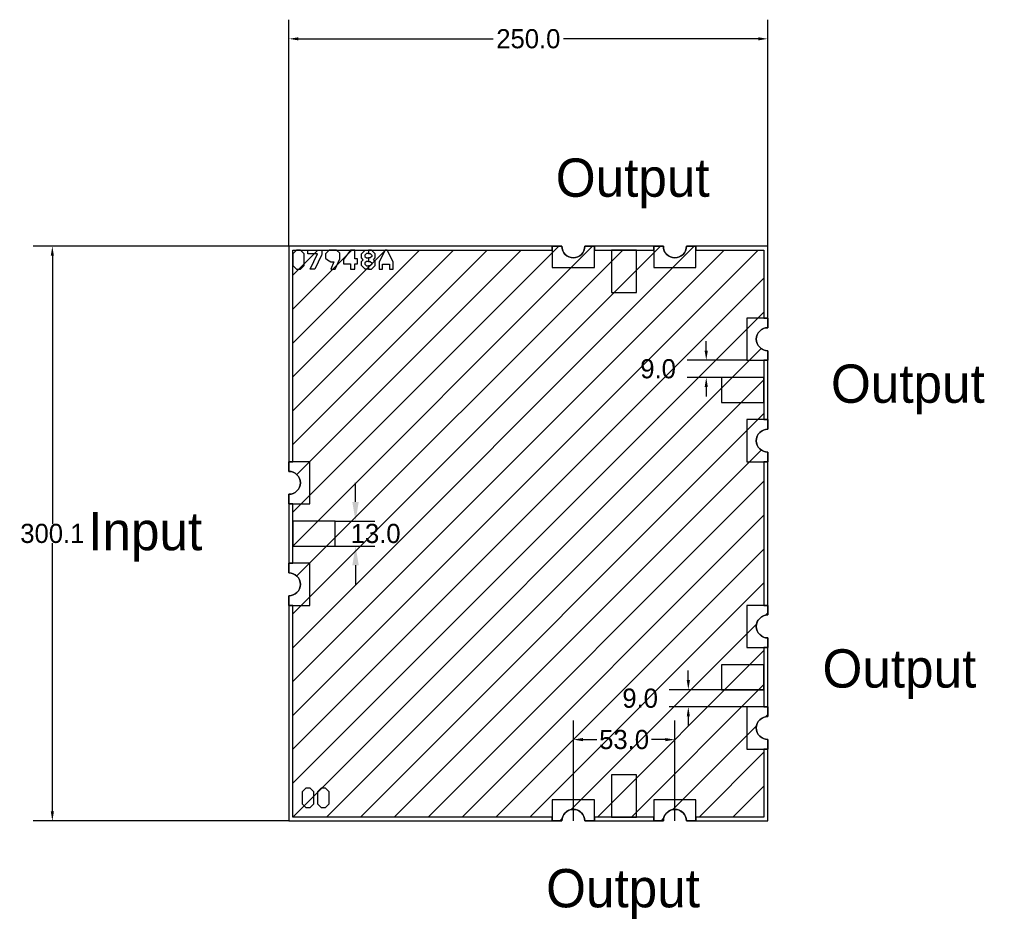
# Model space of a CAD drawing. Extents: x -390 to 124, y -51 to 418.
import ezdxf

# ---------------------------------------------------------------- set-up
doc = ezdxf.new("R2010")
doc.units = 0
doc.header["$MEASUREMENT"] = 0
doc.layers.get('Defpoints').update_dxf_attribs({"linetype": 'CONTINUOUS'})
for name, color, linetype in [('BOTTOM', 40, 'CONTINUOUS'), ('SUBSTRATE', 122, 'CONTINUOUS'), ('TOP', 40, 'CONTINUOUS')]:
    doc.layers.add(name, color=color, linetype=linetype)
doc.dimstyles.get("Standard").update_dxf_attribs({"dimtxt": 0.18, "dimasz": 0.18, "dimexe": 0.18, "dimexo": 0.0625, "dimgap": 0.09, "dimtad": 0, "dimtih": 1, "dimtoh": 1, "dimdec": 4, "dimzin": 0, "dimdsep": 46, "dimtxsty": 'Standard', "dimcen": 0.09, "dimadec": 0, "dimazin": 0, "dimtfac": 1, "dimtdec": 4, "dimtofl": 0, "dimtmove": 0, "dimatfit": 3, "dimfxl": 1, "dimtolj": 1, "dimtzin": 0, "dimarcsym": 0})

# ---------------------------------------------------------------- blocks, each defined once
blk = doc.blocks.new('*D7')
at = {"layer": 'Defpoints', "color": 0}
for p in [(0.25, 408.32), (-249.75, 300), (0.25, 300)]:
    blk.add_point(p, dxfattribs=at)
at = {"layer": 'TOP', "color": 0, "lineweight": -2}
for p, q in [((-249.75, 300.06), (-249.75, 418.32)), ((0.25, 300.06), (0.25, 418.32)), ((-244.75, 408.32), (-143.17, 408.32)), ((-4.75, 408.32), (-106.33, 408.32))]:
    blk.add_line(p, q, dxfattribs=at)
at = {"layer": 'TOP', "color": 0}
for points in [[(-244.75, 409.15), (-244.75, 407.49), (-249.75, 408.32)], [(-4.75, 407.49), (-4.75, 409.15), (0.25, 408.32)]]:
    blk.add_solid(points, dxfattribs=at)
at = {"layer": 'TOP', "color": 0, "insert": (-124.75, 408.32), "char_height": 10, "attachment_point": 5}
blk.add_mtext('\\A1;250.0', dxfattribs=at)
blk = doc.blocks.new('*D8')
at = {"layer": 'Defpoints', "color": 0}
for p in [(-249.75, 300.06), (-373.2, 0), (-249.75, 0)]:
    blk.add_point(p, dxfattribs=at)
at = {"layer": 'TOP', "color": 0, "lineweight": -2}
for p, q in [((-249.81, 300.06), (-383.2, 300.06)), ((-373.2, 295.06), (-373.2, 155.12)), ((-373.2, 5), (-373.2, 144.94)), ((-249.81, 0), (-383.2, 0))]:
    blk.add_line(p, q, dxfattribs=at)
at = {"layer": 'TOP', "color": 0}
for points in [[(-372.37, 295.06), (-374.03, 295.06), (-373.2, 300.06)], [(-374.03, 5), (-372.37, 5), (-373.2, 0)]]:
    blk.add_solid(points, dxfattribs=at)
at = {"layer": 'TOP', "color": 0, "insert": (-373.2, 150.03), "char_height": 10, "attachment_point": 5}
blk.add_mtext('\\A1;300.1', dxfattribs=at)
blk = doc.blocks.new('*D9')
at = {"layer": 'Defpoints', "color": 0}
for p in [(-225.64, 156.5), (-225.64, 143.5), (-214.94, 143.5)]:
    blk.add_point(p, dxfattribs=at)
at = {"layer": 'TOP', "color": 0, "lineweight": -2}
for p, q in [((-214.94, 166.5), (-214.94, 176.5)), ((-225.58, 156.5), (-204.94, 156.5)), ((-225.58, 143.5), (-204.94, 143.5)), ((-214.94, 133.5), (-214.94, 123.5))]:
    blk.add_line(p, q, dxfattribs=at)
at = {"layer": 'TOP', "color": 0}
for points in [[(-216.61, 166.5), (-213.27, 166.5), (-214.94, 156.5)], [(-213.27, 133.5), (-216.61, 133.5), (-214.94, 143.5)]]:
    blk.add_solid(points, dxfattribs=at)
at = {"layer": 'TOP', "color": 0, "insert": (-204.44, 150), "char_height": 10, "attachment_point": 5}
blk.add_mtext('\\A1;13.0', dxfattribs=at)
blk = doc.blocks.new('*D10')
at = {"layer": 'Defpoints', "color": 0}
for p in [(-10.75, 240.5), (-31.88, 231.5), (-1.75, 231.5)]:
    blk.add_point(p, dxfattribs=at)
at = {"layer": 'TOP', "color": 0, "lineweight": -2}
for p, q in [((-31.88, 245.5), (-31.88, 250.5)), ((-10.81, 240.5), (-41.88, 240.5)), ((-1.81, 231.5), (-41.88, 231.5)), ((-31.88, 226.5), (-31.88, 221.5))]:
    blk.add_line(p, q, dxfattribs=at)
at = {"layer": 'TOP', "color": 0}
for points in [[(-32.72, 245.5), (-31.05, 245.5), (-31.88, 240.5)], [(-31.05, 226.5), (-32.72, 226.5), (-31.88, 231.5)]]:
    blk.add_solid(points, dxfattribs=at)
at = {"layer": 'TOP', "color": 0, "insert": (-57.02, 236), "char_height": 10, "attachment_point": 5}
blk.add_mtext('\\A1;9.0', dxfattribs=at)
blk = doc.blocks.new('*D11')
at = {"layer": 'Defpoints', "color": 0}
for p in [(-1.75, 68.5), (-41.24, 59.5), (-10.75, 59.5)]:
    blk.add_point(p, dxfattribs=at)
at = {"layer": 'TOP', "color": 0, "lineweight": -2}
for p, q in [((-41.24, 73.5), (-41.24, 78.5)), ((-1.81, 68.5), (-51.24, 68.5)), ((-10.81, 59.5), (-51.24, 59.5)), ((-41.24, 54.5), (-41.24, 49.5))]:
    blk.add_line(p, q, dxfattribs=at)
at = {"layer": 'TOP', "color": 0}
for points in [[(-42.07, 73.5), (-40.41, 73.5), (-41.24, 68.5)], [(-40.41, 54.5), (-42.07, 54.5), (-41.24, 59.5)]]:
    blk.add_solid(points, dxfattribs=at)
at = {"layer": 'TOP', "color": 0, "insert": (-66.38, 64), "char_height": 10, "attachment_point": 5}
blk.add_mtext('\\A1;9.0', dxfattribs=at)
blk = doc.blocks.new('*D12')
at = {"layer": 'Defpoints', "color": 0}
for p in [(-48.25, 42.42), (-101.25, 0), (-48.25, 0)]:
    blk.add_point(p, dxfattribs=at)
at = {"layer": 'TOP', "color": 0, "lineweight": -2}
for p, q in [((-101.25, 0.06), (-101.25, 52.42)), ((-48.25, 0.06), (-48.25, 52.42)), ((-96.25, 42.42), (-89.01, 42.42)), ((-53.25, 42.42), (-60.49, 42.42))]:
    blk.add_line(p, q, dxfattribs=at)
at = {"layer": 'TOP', "color": 0}
for points in [[(-96.25, 43.25), (-96.25, 41.58), (-101.25, 42.42)], [(-53.25, 41.58), (-53.25, 43.25), (-48.25, 42.42)]]:
    blk.add_solid(points, dxfattribs=at)
at = {"layer": 'TOP', "color": 0, "insert": (-74.75, 42.42), "char_height": 10, "attachment_point": 5}
blk.add_mtext('\\A1;53.0', dxfattribs=at)

msp = doc.modelspace()

# ---------------------------------------------------------------- hatches: boundary and pattern name
at = {"layer": 'TOP'}
h = msp.add_hatch(dxfattribs=at)
h.set_pattern_fill('ANSI31', color=256, scale=100, style=0)
h.set_pattern_definition([(45, (-249.75, 0), (-8.83883, 8.83883), [])])
edge = h.paths.add_edge_path()
edge.add_line((-247.75, 298), (-112.25, 298))
edge.add_line((-112.25, 298), (-112.25, 300))
edge.add_line((-112.25, 300), (-107.25, 300))
edge.add_line((-107.25, 300), (-107.25, 300))
edge.add_arc((-101.25, 300), 6, 180, 270)
edge.add_line((-101.25, 294), (-101.25, 294))
edge.add_arc((-101.25, 300), 6, 270, 360)
edge.add_line((-95.25, 300), (-95.25, 300))
edge.add_line((-95.25, 300), (-90.25, 300))
edge.add_line((-90.25, 300), (-90.25, 298))
edge.add_line((-90.25, 298), (-59.25, 298))
edge.add_line((-59.25, 298), (-59.25, 300))
edge.add_line((-59.25, 300), (-54.25, 300))
edge.add_line((-54.25, 300), (-54.25, 300))
edge.add_arc((-48.25, 300), 6, 180, 270)
edge.add_line((-48.25, 294), (-48.25, 294))
edge.add_arc((-48.25, 300), 6, 270, 360)
edge.add_line((-42.25, 300), (-42.25, 300))
edge.add_line((-42.25, 300), (-37.25, 300))
edge.add_line((-37.25, 300), (-37.25, 298))
edge.add_line((-37.25, 298), (-1.75, 298))
edge.add_line((-1.75, 298), (-1.75, 262.5))
edge.add_line((-1.75, 262.5), (0.25, 262.5))
edge.add_line((0.25, 262.5), (0.25, 257.5))
edge.add_line((0.25, 257.5), (0.25, 257.5))
edge.add_arc((0.25, 251.5), 6, 90, 180)
edge.add_line((-5.75, 251.5), (-5.75, 251.5))
edge.add_arc((0.25, 251.5), 6, 180, 270)
edge.add_line((0.25, 245.5), (0.25, 245.5))
edge.add_line((0.25, 245.5), (0.25, 240.5))
edge.add_line((0.25, 240.5), (-1.75, 240.5))
edge.add_line((-1.75, 240.5), (-1.75, 209.5))
edge.add_line((-1.75, 209.5), (0.25, 209.5))
edge.add_line((0.25, 209.5), (0.25, 204.5))
edge.add_line((0.25, 204.5), (0.25, 204.5))
edge.add_arc((0.25, 198.5), 6, 90, 180)
edge.add_line((-5.75, 198.5), (-5.75, 198.5))
edge.add_arc((0.25, 198.5), 6, 180, 270)
edge.add_line((0.25, 192.5), (0.25, 192.5))
edge.add_line((0.25, 192.5), (0.25, 187.5))
edge.add_line((0.25, 187.5), (-1.75, 187.5))
edge.add_line((-1.75, 187.5), (-1.75, 112.5))
edge.add_line((-1.75, 112.5), (0.25, 112.5))
edge.add_line((0.25, 112.5), (0.25, 107.5))
edge.add_line((0.25, 107.5), (0.25, 107.5))
edge.add_arc((0.25, 101.5), 6, 90, 180)
edge.add_line((-5.75, 101.5), (-5.75, 101.5))
edge.add_arc((0.25, 101.5), 6, 180, 270)
edge.add_line((0.25, 95.5), (0.25, 95.5))
edge.add_line((0.25, 95.5), (0.25, 90.5))
edge.add_line((0.25, 90.5), (-1.75, 90.5))
edge.add_line((-1.75, 90.5), (-1.75, 59.5))
edge.add_line((-1.75, 59.5), (0.25, 59.5))
edge.add_line((0.25, 59.5), (0.25, 54.5))
edge.add_line((0.25, 54.5), (0.25, 54.5))
edge.add_arc((0.25, 48.5), 6, 90, 180)
edge.add_line((-5.75, 48.5), (-5.75, 48.5))
edge.add_arc((0.25, 48.5), 6, 180, 270)
edge.add_line((0.25, 42.5), (0.25, 42.5))
edge.add_line((0.25, 42.5), (0.25, 37.5))
edge.add_line((0.25, 37.5), (-1.75, 37.5))
edge.add_line((-1.75, 37.5), (-1.75, 2))
edge.add_line((-1.75, 2), (-37.25, 2))
edge.add_line((-37.25, 2), (-37.25, 0))
edge.add_line((-37.25, 0), (-42.25, 0))
edge.add_line((-42.25, 0), (-42.25, 0))
edge.add_arc((-48.25, 0), 6, 0, 90)
edge.add_line((-48.25, 6), (-48.25, 6))
edge.add_arc((-48.25, 0), 6, 90, 180)
edge.add_line((-54.25, 0), (-54.25, 0))
edge.add_line((-54.25, 0), (-59.25, 0))
edge.add_line((-59.25, 0), (-59.25, 2))
edge.add_line((-59.25, 2), (-90.25, 2))
edge.add_line((-90.25, 2), (-90.25, 0))
edge.add_line((-90.25, 0), (-95.25, 0))
edge.add_line((-95.25, 0), (-95.25, 0))
edge.add_arc((-101.25, 0), 6, 0, 90)
edge.add_line((-101.25, 6), (-101.25, 6))
edge.add_arc((-101.25, 0), 6, 90, 180)
edge.add_line((-107.25, 0), (-107.25, 0))
edge.add_line((-107.25, 0), (-112.25, 0))
edge.add_line((-112.25, 0), (-112.25, 2))
edge.add_line((-112.25, 2), (-247.75, 2))
edge.add_line((-247.75, 2), (-247.75, 112.5))
edge.add_line((-247.75, 112.5), (-249.75, 112.5))
edge.add_line((-249.75, 112.5), (-249.75, 117.5))
edge.add_line((-249.75, 117.5), (-249.75, 117.5))
edge.add_arc((-249.75, 123.5), 6, 270, 360)
edge.add_line((-243.75, 123.5), (-243.75, 123.5))
edge.add_arc((-249.75, 123.5), 6, 0, 90)
edge.add_line((-249.75, 129.5), (-249.75, 129.5))
edge.add_line((-249.75, 129.5), (-249.75, 134.5))
edge.add_line((-249.75, 134.5), (-247.75, 134.5))
edge.add_line((-247.75, 134.5), (-247.75, 165.5))
edge.add_line((-247.75, 165.5), (-249.75, 165.5))
edge.add_line((-249.75, 165.5), (-249.75, 170.5))
edge.add_line((-249.75, 170.5), (-249.75, 170.5))
edge.add_arc((-249.75, 176.5), 6, 270, 360)
edge.add_line((-243.75, 176.5), (-243.75, 176.5))
edge.add_arc((-249.75, 176.5), 6, 0, 90)
edge.add_line((-249.75, 182.5), (-249.75, 182.5))
edge.add_line((-249.75, 182.5), (-249.75, 187.5))
edge.add_line((-249.75, 187.5), (-247.75, 187.5))
edge.add_line((-247.75, 187.5), (-247.75, 298))

# ---------------------------------------------------------------- linework, layer by layer
at = {"layer": 'BOTTOM'}
msp.add_lwpolyline([(-247.75, 298), (-112.25, 298), (-112.25, 300), (-107.25, 300), (-107.25, 300, 0.414214), (-101.25, 294), (-101.25, 294, 0.414214), (-95.25, 300), (-95.25, 300), (-90.25, 300), (-90.25, 298), (-59.25, 298), (-59.25, 300), (-54.25, 300), (-54.25, 300, 0.414214), (-48.25, 294), (-48.25, 294, 0.414214), (-42.25, 300), (-42.25, 300), (-37.25, 300), (-37.25, 298), (-1.75, 298), (-1.75, 262.5), (0.25, 262.5), (0.25, 257.5), (0.25, 257.5, 0.414214), (-5.75, 251.5), (-5.75, 251.5, 0.414214), (0.25, 245.5), (0.25, 245.5), (0.25, 240.5), (-1.75, 240.5), (-1.75, 209.5), (0.25, 209.5), (0.25, 204.5), (0.25, 204.5, 0.414214), (-5.75, 198.5), (-5.75, 198.5, 0.414214), (0.25, 192.5), (0.25, 192.5), (0.25, 187.5), (-1.75, 187.5), (-1.75, 112.5), (0.25, 112.5), (0.25, 107.5), (0.25, 107.5, 0.414214), (-5.75, 101.5), (-5.75, 101.5, 0.414214), (0.25, 95.5), (0.25, 95.5), (0.25, 90.5), (-1.75, 90.5), (-1.75, 59.5), (0.25, 59.5), (0.25, 54.5), (0.25, 54.5, 0.414214), (-5.75, 48.5), (-5.75, 48.5, 0.414214), (0.25, 42.5), (0.25, 42.5), (0.25, 37.5), (-1.75, 37.5), (-1.75, 2), (-37.25, 2), (-37.25, 0), (-42.25, 0), (-42.25, 0, 0.414214), (-48.25, 6), (-48.25, 6, 0.414214), (-54.25, 0), (-54.25, 0), (-59.25, 0), (-59.25, 2), (-90.25, 2), (-90.25, 0), (-95.25, 0), (-95.25, 0, 0.414214), (-101.25, 6), (-101.25, 6, 0.414214), (-107.25, 0), (-107.25, 0), (-112.25, 0), (-112.25, 2), (-247.75, 2), (-247.75, 112.5), (-249.75, 112.5), (-249.75, 117.5), (-249.75, 117.5, 0.414214), (-243.75, 123.5), (-243.75, 123.5, 0.414214), (-249.75, 129.5), (-249.75, 129.5), (-249.75, 134.5), (-247.75, 134.5), (-247.75, 165.5), (-249.75, 165.5), (-249.75, 170.5), (-249.75, 170.5, 0.414214), (-243.75, 176.5), (-243.75, 176.5, 0.414214), (-249.75, 182.5), (-249.75, 182.5), (-249.75, 187.5), (-247.75, 187.5), (-247.75, 298)], format="xyb", dxfattribs=at)
at = {"layer": 'SUBSTRATE'}
msp.add_lwpolyline([(0.25, 300), (-42.25, 300, -1), (-54.25, 300), (-95.25, 300, -1), (-107.25, 300), (-249.75, 300), (-249.75, 182.5, -1), (-249.75, 170.5), (-249.75, 129.5, -1), (-249.75, 117.5), (-249.75, 0), (-107.25, 0, -1), (-95.25, 0), (-54.25, 0, -1), (-42.25, 0), (0.25, 0), (0.25, 42.5, -1), (0.25, 54.5), (0.25, 95.5, -1), (0.25, 107.5), (0.25, 192.5, -1), (0.25, 204.5), (0.25, 245.5, -1), (0.25, 257.5), (0.25, 300)], format="xyb", close=True, dxfattribs=at)
at = {"layer": 'TOP'}
for points in [[(-95.25, 300, -1), (-107.25, 300), (-112.25, 300), (-112.25, 289), (-90.25, 289), (-90.25, 300), (-95.25, 300)], [(-42.25, 300, -1), (-54.25, 300), (-59.25, 300), (-59.25, 289), (-37.25, 289), (-37.25, 300), (-42.25, 300)], [(-10.75, 262.5), (-10.75, 240.5), (0.25, 240.5), (0.25, 245.5, -1), (0.25, 257.5), (0.25, 262.5), (-10.75, 262.5)], [(-10.75, 209.5), (-10.75, 187.5), (0.25, 187.5), (0.25, 192.5, -1), (0.25, 204.5), (0.25, 209.5), (-10.75, 209.5)], [(-249.75, 187.5), (-249.75, 182.5, -1), (-249.75, 170.5), (-249.75, 165.5), (-238.75, 165.5), (-238.75, 187.5), (-249.75, 187.5)], [(-249.75, 134.5), (-249.75, 129.5, -1), (-249.75, 117.5), (-249.75, 112.5), (-238.75, 112.5), (-238.75, 134.5), (-249.75, 134.5)], [(-10.75, 112.5), (-10.75, 90.5), (0.25, 90.5), (0.25, 95.5, -1), (0.25, 107.5), (0.25, 112.5), (-10.75, 112.5)], [(-10.75, 59.5), (-10.75, 37.5), (0.25, 37.5), (0.25, 42.5, -1), (0.25, 54.5), (0.25, 59.5), (-10.75, 59.5)], [(-112.25, 11), (-112.25, 0), (-107.25, 0, -1), (-95.25, 0), (-90.25, 0), (-90.25, 11), (-112.25, 11)], [(-59.25, 11), (-59.25, 0), (-54.25, 0, -1), (-42.25, 0), (-37.25, 0), (-37.25, 11), (-59.25, 11)]]:
    msp.add_lwpolyline(points, format="xyb", close=True, dxfattribs=at)
for points in [[(-245.83, 298), (-247.75, 296.08), (-247.75, 289.92), (-245.83, 288), (-243.68, 288), (-241.76, 289.92), (-241.76, 296.08), (-243.68, 298), (-245.83, 298)], [(-239.76, 298), (-232.57, 298), (-232.57, 295.74), (-232.75, 295.34), (-236.13, 288), (-238.55, 288), (-234.86, 296), (-239.76, 296)], [(-228.72, 298), (-230.57, 296.15), (-230.57, 293.86), (-229.56, 292.85), (-227.83, 291.9), (-226.32, 291.9), (-227.91, 288), (-225.63, 288), (-223.16, 293.48), (-223.16, 296.34), (-224.82, 298), (-228.72, 298)], [(-217.51, 298), (-221.16, 293.1), (-221.16, 290.91), (-217.51, 290.91), (-217.51, 288), (-215.31, 288), (-215.31, 290.91), (-213.86, 290.91), (-213.86, 293.48), (-215.31, 293.48), (-215.31, 298), (-217.51, 298)], [(-208.25, 292.09), (-209.27, 292.09), (-210.04, 291.31), (-210.04, 290.68), (-209.19, 289.82), (-208.25, 289.82), (-208.25, 288), (-209.94, 288), (-211.86, 289.92), (-211.86, 292.07), (-210.93, 293), (-211.86, 293.93), (-211.86, 296.08), (-209.94, 298), (-208.25, 298), (-208.25, 296.18), (-209.19, 296.18), (-210.04, 295.32), (-210.04, 294.69), (-209.27, 293.91), (-208.25, 293.91)], [(-208.25, 292.09), (-207.24, 292.09), (-206.46, 291.31), (-206.46, 290.68), (-207.32, 289.82), (-208.25, 289.82), (-208.25, 288), (-206.57, 288), (-204.64, 289.92), (-204.64, 292.07), (-205.58, 293), (-204.64, 293.93), (-204.64, 296.08), (-206.57, 298), (-208.25, 298), (-208.25, 296.18), (-207.32, 296.18), (-206.46, 295.32), (-206.46, 294.69), (-207.24, 293.91), (-208.25, 293.91)], [(-199.54, 298), (-202.67, 291.83), (-202.67, 288), (-200.85, 288), (-200.85, 290.7), (-197.19, 290.7), (-197.19, 288), (-195.37, 288), (-195.37, 291.82), (-198.41, 298), (-199.54, 298)], [(-81.25, 275.89), (-68.25, 275.89), (-68.25, 298), (-81.25, 298)], [(-23.86, 231.5), (-23.86, 218.5), (-1.75, 218.5), (-1.75, 231.5)], [(-247.75, 156.5), (-247.75, 143.5), (-225.64, 143.5), (-225.64, 156.5)], [(-23.86, 81.5), (-23.86, 68.5), (-1.75, 68.5), (-1.75, 81.5)], [(-81.25, 2), (-68.25, 2), (-68.25, 24.11), (-81.25, 24.11)], [(-240.83, 17), (-242.75, 15.08), (-242.75, 8.92), (-240.83, 7), (-238.68, 7), (-236.76, 8.92), (-236.76, 15.08), (-238.68, 17), (-240.83, 17)], [(-232.84, 17), (-234.76, 15.08), (-234.76, 8.92), (-232.84, 7), (-230.69, 7), (-228.77, 8.92), (-228.77, 15.08), (-230.69, 17), (-232.84, 17)]]:
    msp.add_lwpolyline(points, close=True, dxfattribs=at)

# ---------------------------------------------------------------- texts
at = {"layer": 'TOP', "color": 1, "char_height": 20, "width": 40.6443, "attachment_point": 1}
for s, insert in [('{Output}', (-110.42, 345.86)), ('{Output}', (33.22, 238.29)), ('{Input}', (-354.45, 161.31)), ('{Output}', (28.79, 89.58)), ('{Output}', (-115.47, -25.15))]:
    msp.add_mtext(s, dxfattribs=dict(at, insert=insert))

# ---------------------------------------------------------------- dimensions: what is measured, and where the dimension line sits
at = {"layer": 'TOP'}
for base, p1, p2, picture, middle in [((0.25, 408.32), (-249.75, 300), (0.25, 300), '*D7', (-124.75, 408.32)), ((-48.25, 42.42), (-101.25, 0), (-48.25, 0), '*D12', (-74.75, 42.42))]:
    dim = msp.add_linear_dim(base=base, p1=p1, p2=p2, dimstyle='Standard', override={"dimtxt": 10, "dimasz": 5, "dimexe": 10, "dimdec": 1, "dimlfac": 1, "dimtmove": 2}, dxfattribs=at)
    dim.commit()
    dim.dimension.update_dxf_attribs({"geometry": picture, "text_midpoint": middle})
for base, p1, p2, picture, middle in [((-373.2, 0), (-249.75, 300.06), (-249.75, 0), '*D8', (-373.2, 150.03)), ((-31.88, 231.5), (-10.75, 240.5), (-1.75, 231.5), '*D10', (-57.02, 236)), ((-41.24, 59.5), (-1.75, 68.5), (-10.75, 59.5), '*D11', (-66.38, 64))]:
    dim = msp.add_linear_dim(base=base, p1=p1, p2=p2, angle=90, dimstyle='Standard', override={"dimtxt": 10, "dimasz": 5, "dimexe": 10, "dimdec": 1, "dimlfac": 1, "dimtmove": 2}, dxfattribs=at)
    dim.commit()
    dim.dimension.update_dxf_attribs({"geometry": picture, "text_midpoint": middle})
dim = msp.add_linear_dim(base=(-214.94, 143.5), p1=(-225.64, 156.5), p2=(-225.64, 143.5), angle=90, dimstyle='Standard', override={"dimtxt": 10, "dimasz": 10, "dimexe": 10, "dimdec": 1, "dimlfac": 1, "dimtmove": 2}, dxfattribs=at)
dim.commit()
dim.dimension.update_dxf_attribs({"geometry": '*D9', "text_midpoint": (-204.44, 150), "dimtype": 160})

doc.saveas('drawing.dxf')
